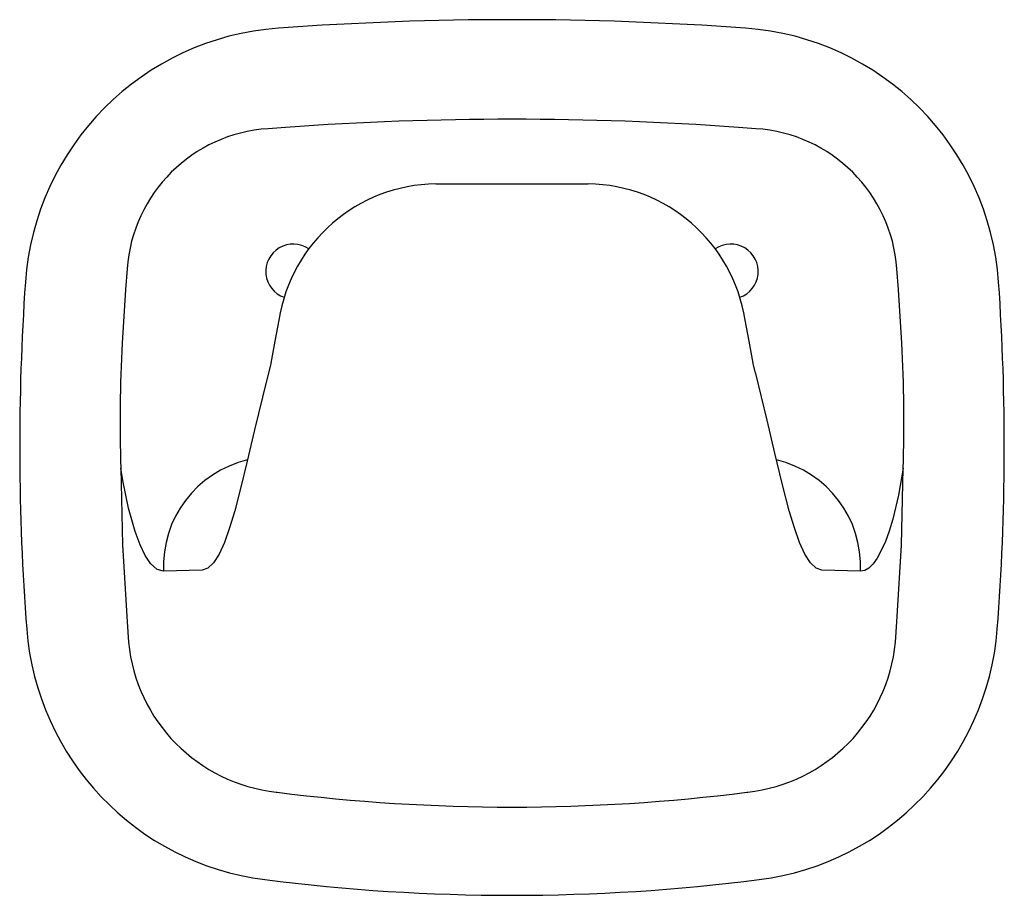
# Model space of a CAD drawing. Header units: millimetres. Extents: x 535.6988 to 535.7888, y 283.337 to 283.417.
import ezdxf

# ---------------------------------------------------------------- set-up
doc = ezdxf.new("R2010")
doc.units = ezdxf.units.MM
doc.layers.add('SANINDUSA', color=3, linetype='Continuous')

msp = doc.modelspace()

# ---------------------------------------------------------------- linework, layer by layer
at = {"layer": 'SANINDUSA'}
for p, q in [((535.7231164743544, 283.4071332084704), (535.7215061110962, 283.4070170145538)), ((535.7661055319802, 283.4070170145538), (535.7644951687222, 283.4071332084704)), ((535.7368470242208, 283.4019773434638), (535.7370359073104, 283.4019773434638)), ((535.7370359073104, 283.4019773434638), (535.7418832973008, 283.4019773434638)), ((535.7418832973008, 283.4019773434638), (535.7457283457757, 283.4019773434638)), ((535.7457283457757, 283.4019773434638), (535.7505757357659, 283.4019773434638)), ((535.7505757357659, 283.4019773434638), (535.7507646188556, 283.4019773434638)), ((535.7086276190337, 283.3942214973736), (535.7084866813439, 283.3923342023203)), ((535.7791249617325, 283.3923342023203), (535.7789840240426, 283.3942214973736)), ((535.7084866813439, 283.3923342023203), (535.7081853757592, 283.3874227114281)), ((535.7794262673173, 283.3874227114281), (535.7791249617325, 283.3923342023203)), ((535.7154800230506, 283.3666838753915), (535.711952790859, 283.3665790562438)), ((535.7756588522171, 283.3665790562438), (535.7721316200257, 283.3666838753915)), ((535.7086149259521, 283.3619761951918), (535.7087578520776, 283.3601059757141)), ((535.7788537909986, 283.3601059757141), (535.7789967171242, 283.3619761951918)), ((535.7222639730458, 283.3464020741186), (535.722332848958, 283.3463933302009)), ((535.7652787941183, 283.3463933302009), (535.7653476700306, 283.3464020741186))]:
    msp.add_line(p, q, dxfattribs=at)
at = {"layer": 'SANINDUSA', "flags": 128}
for points in [[(535.7225052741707, 283.3895354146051), (535.7221283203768, 283.3876043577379), (535.7217733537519, 283.3855970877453)], [(535.7658382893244, 283.3855970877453), (535.7654833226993, 283.3876043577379), (535.7651063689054, 283.3895354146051)], [(535.7217733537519, 283.3855970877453), (535.7217669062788, 283.3855724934), (535.7209916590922, 283.3824945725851), (535.7202784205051, 283.3794994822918), (535.7196107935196, 283.3766529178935), (535.7190315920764, 283.3742615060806), (535.7184600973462, 283.3720948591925), (535.7179956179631, 283.3705527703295), (535.7175200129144, 283.3692227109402), (535.7170309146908, 283.368143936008), (535.7165312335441, 283.3673585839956), (535.7160121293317, 283.3668643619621), (535.7154800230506, 283.3666838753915)], [(535.7721316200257, 283.3666838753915), (535.7715995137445, 283.3668643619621), (535.7710804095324, 283.3673585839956), (535.7705807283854, 283.368143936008), (535.770091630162, 283.3692227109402), (535.7696160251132, 283.3705527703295), (535.76915154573, 283.3720948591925), (535.7684971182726, 283.3745939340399), (535.767828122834, 283.3773852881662), (535.7671278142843, 283.3803746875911), (535.7660805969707, 283.3846610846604), (535.7660719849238, 283.3846947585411), (535.7658447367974, 283.3855724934), (535.7658382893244, 283.3855970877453)], [(535.7080552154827, 283.3760032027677), (535.7082126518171, 283.368989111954), (535.7086149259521, 283.3619761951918)], [(535.711952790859, 283.3665790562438), (535.7113645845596, 283.3667520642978), (535.7107717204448, 283.3672969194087), (535.710281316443, 283.3680325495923), (535.7098030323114, 283.3690116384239), (535.7093485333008, 283.3702141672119), (535.7087428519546, 283.3723510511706), (535.7082306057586, 283.3748776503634), (535.7080552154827, 283.3760032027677)], [(535.7795564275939, 283.3760032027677), (535.779132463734, 283.3735391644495), (535.7786050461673, 283.3713316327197), (535.7782787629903, 283.3702611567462), (535.7779340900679, 283.3693139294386), (535.7775633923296, 283.3684741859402), (535.7771816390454, 283.3677807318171), (535.7768079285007, 283.3672581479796), (535.7764313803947, 283.36688127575), (535.7760432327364, 283.3666494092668), (535.7756588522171, 283.3665790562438)], [(535.7789967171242, 283.3619761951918), (535.7793986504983, 283.3689805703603), (535.7795564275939, 283.3760032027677)]]:
    msp.add_lwpolyline(points, dxfattribs=at)
at = {"layer": 'SANINDUSA'}
for centre, radius, start, end in [((535.7438058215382, 283.121477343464), 0.2954999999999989, 85.85744201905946, 94.14255798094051), ((535.7242653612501, 283.3912706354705), 0.0250000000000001, 94.14255798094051, 176.0402276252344), ((535.7633462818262, 283.3912706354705), 0.0250000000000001, 3.959772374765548, 85.85744201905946), ((535.7438058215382, 283.121477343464), 0.2864041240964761, 85.85744201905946, 94.14255798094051), ((535.7223908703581, 283.3932477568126), 0.0137976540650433, 93.67655083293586, 175.9531062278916), ((535.7652192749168, 283.3932462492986), 0.0137992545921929, 4.052698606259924, 86.31764433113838), ((535.7370355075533, 283.3872732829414), 0.0147052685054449, 90.73440312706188, 171.1509739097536), ((535.7505761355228, 283.3872732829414), 0.0147052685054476, 8.849026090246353, 89.26559687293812), ((535.7238058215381, 283.3939773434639), 0.0025, 55.39695472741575, 250.8563918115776), ((535.7638058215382, 283.3939773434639), 0.0025, 289.1436081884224, 124.6030452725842), ((535.9163058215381, 283.3779773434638), 0.2174999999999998, 176.0402276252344, 184.3999384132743), ((535.5713058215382, 283.3779773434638), 0.2174999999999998, 355.6000615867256, 3.959772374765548), ((535.8283015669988, 283.3803431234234), 0.1203246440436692, 176.6269177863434, 182.0670169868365), ((535.6598394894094, 283.3803491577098), 0.1197957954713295, 357.9209660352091, 3.385099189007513), ((535.7219276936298, 283.3670351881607), 0.0099853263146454, 103.2773835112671, 182.6181949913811), ((535.7656839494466, 283.3670351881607), 0.0099853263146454, 357.3818050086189, 76.72261648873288), ((535.7243731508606, 283.3632091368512), 0.0250000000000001, 184.3999384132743, 262.746003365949), ((535.7632384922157, 283.3632091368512), 0.025, 277.2539966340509, 355.6000615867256), ((535.7239290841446, 283.3615507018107), 0.0152398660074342, 185.4397588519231, 263.727327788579), ((535.7636837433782, 283.3615495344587), 0.0152385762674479, 276.2687250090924, 354.5641883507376), ((535.7438058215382, 283.5159075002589), 0.1708687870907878, 262.7805873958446, 277.2194126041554), ((535.7438058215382, 283.5158773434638), 0.1789000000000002, 262.746003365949, 277.2539966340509)]:
    msp.add_arc(centre, radius, start, end, dxfattribs=at)

doc.saveas('drawing.dxf')
